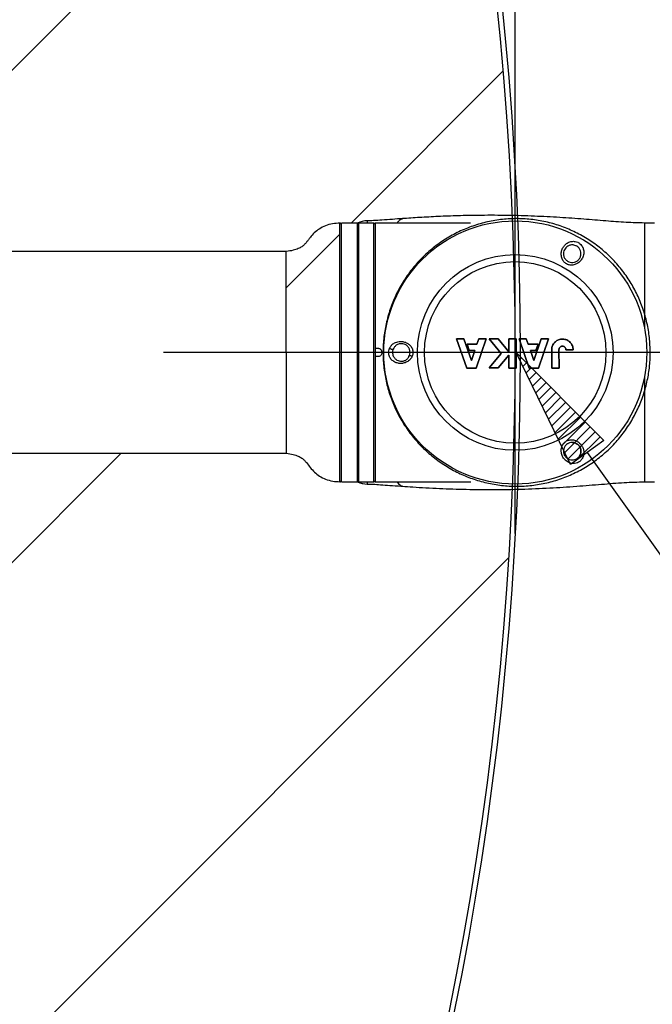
# Model space of a CAD drawing. Header units: millimetres. Extents: x 56 to 196, y 17 to 273.
# Tile 24 of 27: x 162 to 172, y 193 to 208. Entities that reach past the tile are written whole.
import ezdxf

# ---------------------------------------------------------------- set-up
doc = ezdxf.new("R2010")
doc.units = ezdxf.units.MM
doc.linetypes.add('CENTERX2', pattern=[20.32, 12.7, -2.54, 2.54, -2.54])
doc.layers.add('SLD-0', color=179, linetype='Continuous', lineweight=25)
for name, color, linetype in [('细实线_GB', 7, 'Continuous'), ('细点划线', 7, 'CENTERX2'), ('细线层', 5, 'Continuous')]:
    doc.layers.add(name, color=color, linetype=linetype)
doc.styles.add('SLDTEXTSTYLE1', font='GOTHIC.TTF', dxfattribs={"width": 0.913})
doc.dimstyles.new('SLDDIMSTYLE0', dxfattribs={"dimtxt": 2.333333, "dimasz": 3.5, "dimexe": 0, "dimexo": 0.0625, "dimgap": 0.583333, "dimtad": 2, "dimlfac": 30, "dimrnd": 1e-09, "dimzin": 12, "dimdsep": 46, "dimtxsty": 'SLDTEXTSTYLE1', "dimsah": 1, "dimcen": 0.09, "dimadec": 0, "dimazin": 3, "dimtfac": 1, "dimtmove": 0, "dimatfit": 0, "dimfxl": 0, "dimfrac": 2, "dimtolj": 1, "dimtzin": 12, "dimarcsym": 0})

# ---------------------------------------------------------------- blocks, each defined once
blk = doc.blocks.new('_D')
at = {"layer": '细实线_GB'}
for p, q in [((169.825, 205.135), (169.825, 221.153)), ((174.63, 204.91), (174.63, 221.153)), ((169.825, 219.153), (165.338, 219.153)), ((174.63, 219.153), (169.825, 219.153)), ((174.63, 219.153), (184.87, 219.153))]:
    blk.add_line(p, q, dxfattribs=at)
for points in [[(169.825, 219.153), (167.491, 219.512), (167.491, 218.794)], [(174.63, 219.153), (176.963, 218.794), (176.963, 219.512)]]:
    blk.add_solid(points, dxfattribs=at)
at = {"layer": '细实线_GB', "insert": (175.388, 222.134), "char_height": 2.3333, "attachment_point": 1, "style": 'SLDTEXTSTYLE1'}
blk.add_mtext('144.15', dxfattribs=at)

msp = doc.modelspace()

# ---------------------------------------------------------------- hatches: boundary and pattern name
at = {"linetype": 'Continuous'}
h = msp.add_hatch(dxfattribs=at)
h.set_pattern_fill('ANSI31', color=179, scale=0.03333333, style=0)
h.paths.add_polyline_path([(171.1736, 201.44025), (170.66693, 201.07908), (169.83675, 202.77967)], flags=0)
at = {"layer": '细线层'}
h = msp.add_hatch(dxfattribs=at)
h.set_pattern_fill('ANSI31', color=256, scale=1.66667, style=0)
edge = h.paths.add_edge_path(flags=0)
edge.add_spline(control_points=[(147.46878, 205.18559), (147.55375, 205.16638), (147.72606, 205.11773), (147.97784, 205.01574), (148.14283, 204.92697), (148.22359, 204.87666), (148.22589, 204.87522)], knot_values=[0.74946124, 0.74946124, 0.74946124, 0.74946124, 0.7937422, 0.84033781, 0.88737231, 0.88875092, 0.88875092, 0.88875092, 0.88875092], weights=[1, 1, 1, 1, 1, 1, 1], degree=3, periodic=0)
edge.add_arc((146.92469, 202.77967), 2.46667, 0, 360)
edge.add_arc((146.92469, 202.77967), 2.46667, 0, 360)
edge.add_spline(control_points=[(148.22589, 204.87522), (148.71517, 204.47315), (148.63253, 204.57134), (148.46345, 204.71268), (148.30255, 204.82727), (148.22589, 204.87522)], knot_values=[0, 0, 0, 0, 0.01080787, 0.06524016, 0.11124908, 0.11124908, 0.11124908, 0.11124908], weights=[1, 1, 1, 1, 1, 1], degree=3, periodic=0)
edge.add_spline(control_points=[(148.22589, 204.87522), (148.71517, 204.47315), (148.63253, 204.57134), (148.46345, 204.71268), (148.30255, 204.82727), (148.22589, 204.87522)], knot_values=[0, 0, 0, 0, 0.01080787, 0.06524016, 0.11124908, 0.11124908, 0.11124908, 0.11124908], weights=[1, 1, 1, 1, 1, 1], degree=3, periodic=0)
edge.add_arc((146.92469, 202.77967), 2.46667, 58.162386, 77.257097)
edge.add_spline(control_points=[(147.46878, 205.18559), (147.46538, 205.18636), (147.37473, 205.20664), (147.25411, 205.22658), (147.136, 205.23744), (147.10689, 205.2396)], knot_values=[0.25053876, 0.25053876, 0.25053876, 0.25053876, 0.25231182, 0.29775599, 0.31259441, 0.31259441, 0.31259441, 0.31259441], weights=[1, 1, 1, 1, 1, 1], degree=3, periodic=0)
edge.add_arc((146.92469, 202.77967), 2.46667, 85.763896, 90)
edge.add_line((146.92469, 205.24634), (146.92469, 202.77967))
edge.add_line((146.92469, 202.77967), (149.92469, 202.77967))
edge.add_line((149.92469, 202.77967), (149.92469, 204.29634))
edge.add_arc((149.94136, 204.29634), 0.01667, 89.999748, 180.000017, ccw=False)
edge.add_line((149.94136, 204.31301), (150.17469, 204.31301))
edge.add_arc((150.17469, 204.29634), 0.01667, 0, 90.003245, ccw=False)
edge.add_line((150.19136, 204.29634), (150.19136, 204.31301))
edge.add_line((150.19136, 204.31301), (150.43469, 204.31301))
edge.add_line((150.43469, 204.31301), (150.43469, 204.26301))
edge.add_line((150.43469, 204.26301), (150.44136, 204.26301))
edge.add_line((150.44136, 204.26301), (150.44136, 204.29634))
edge.add_arc((150.45802, 204.29634), 0.01667, 89.99871, 180.000017, ccw=False)
edge.add_line((150.45802, 204.31301), (166.34136, 204.31301))
edge.add_line((166.34136, 204.31301), (166.34136, 202.77967))
edge.add_line((166.34136, 202.77967), (167.15767, 202.77967))
edge.add_line((167.15767, 202.77967), (167.15767, 204.74616))
edge.add_arc((167.15802, 204.7295), 0.01667, 0.001655, 91.209218, ccw=False)
edge.add_line((167.17469, 204.7295), (167.17469, 204.69634))
edge.add_line((167.17469, 204.69634), (167.18136, 204.69634))
edge.add_line((167.18136, 204.69634), (167.18136, 204.74634))
edge.add_line((167.18136, 204.74634), (167.42469, 204.74634))
edge.add_line((167.42469, 204.74634), (167.42469, 204.74402))
edge.add_arc((167.57469, 204.44634), 0.33333, 90, 116.743973, ccw=False)
edge.add_spline(control_points=[(167.57469, 204.77967), (167.60591, 204.78054), (167.68016, 204.78258), (167.80717, 204.79175), (167.95368, 204.8023), (168.05729, 204.8096), (168.10797, 204.81317)], knot_values=[0.00000086, 0.00000086, 0.00000086, 0.00000086, 0.17534291, 0.41692434, 0.71475364, 1, 1, 1, 1], weights=[1, 1, 1, 1, 1, 1, 1], degree=3, periodic=0)
edge.add_spline(control_points=[(168.10797, 204.81317), (168.11853, 204.81392), (168.21658, 204.82088), (168.41024, 204.83304), (168.69439, 204.84773), (168.99509, 204.85846), (169.33649, 204.8647), (169.5996, 204.8638), (169.75859, 204.86091), (169.7813, 204.86045)], knot_values=[0, 0, 0, 0, 0.00860608, 0.07995956, 0.15782476, 0.24004078, 0.32469239, 0.4355535, 0.45403255, 0.45403255, 0.45403255, 0.45403255], weights=[1, 1, 1, 1, 1, 1, 1, 1, 1, 1], degree=3, periodic=0)
edge.add_arc((119.61797, 202.77361), 50.20672, 2.382176, 83.390753)
edge.add_arc((119.7069, 202.77304), 50.19712, 83.491653, 84.224793)
edge.add_line((124.75802, 252.71538), (124.75802, 211.13822))
edge.add_arc((119.62469, 202.77967), 9.809, 14.564501, 58.444184, ccw=False)
edge.add_line((129.11848, 205.24634), (143.59136, 205.24634))
edge.add_arc((143.59136, 205.21301), 0.03333, 0, 89.999377, ccw=False)
edge.add_line((143.62469, 205.21301), (143.62469, 205.19634))
edge.add_line((143.62469, 205.19634), (143.63534, 205.19634))
edge.add_line((143.63534, 205.19634), (143.63534, 205.24814))
edge.add_line((143.63534, 205.24814), (143.91701, 205.24814))
edge.add_line((143.91701, 205.24814), (143.91701, 205.19634))
edge.add_line((143.91701, 205.19634), (143.92469, 205.19634))
edge.add_line((143.92469, 205.19634), (143.92469, 205.21301))
edge.add_arc((143.95802, 205.21301), 0.03333, 90.000661, 180, ccw=False)
edge.add_line((143.95802, 205.24634), (144.25802, 205.24634))
edge.add_arc((144.25802, 205.21301), 0.03333, 0, 90.00047, ccw=False)
edge.add_line((144.29136, 205.21301), (144.29136, 205.21301))
edge.add_line((144.29136, 205.21301), (144.29136, 202.77967))
edge.add_line((144.29136, 202.77967), (144.45802, 202.77967))
edge.add_line((144.45802, 202.77967), (144.45805, 202.79119))
edge.add_arc((146.92469, 202.77967), 2.46667, 173.812574, 179.732553, ccw=False)
edge.add_spline(control_points=[(144.47239, 203.04553), (144.4724, 203.04557), (144.48106, 203.13215), (144.49561, 203.21844), (144.51433, 203.30372), (144.51438, 203.30393)], knot_values=[0.04513623, 0.04513623, 0.04513623, 0.04513623, 0.04515586, 0.08940357, 0.08951646, 0.08951646, 0.08951646, 0.08951646], weights=[1, 1, 1, 1, 1, 1], degree=3, periodic=0)
edge.add_arc((146.92469, 202.77967), 2.46667, 161.790935, 167.728892, ccw=False)
edge.add_spline(control_points=[(144.58155, 203.55047), (144.58172, 203.551), (144.60863, 203.63285), (144.67165, 203.79486), (144.79149, 204.02754), (144.93797, 204.2498), (145.11065, 204.45856), (145.24178, 204.58544), (145.31149, 204.64569)], knot_values=[0.13283416, 0.13283416, 0.13283416, 0.13283416, 0.13311969, 0.17663807, 0.22107415, 0.26598328, 0.31175086, 0.35858768, 0.35858768, 0.35858768, 0.35858768], weights=[1, 1, 1, 1, 1, 1, 1, 1, 1], degree=3, periodic=0)
edge.add_arc((146.92469, 202.77967), 2.46667, 121.658831, 130.843839, ccw=False)
edge.add_spline(control_points=[(145.63003, 204.87927), (145.67744, 204.90852), (145.78899, 204.97222), (145.90525, 205.02701), (145.97231, 205.05507)], knot_values=[0.42558554, 0.42558554, 0.42558554, 0.42558554, 0.45389812, 0.49084843, 0.49084843, 0.49084843, 0.49084843], weights=[1, 1, 1, 1, 1], degree=3, periodic=0)
edge.add_spline(control_points=[(145.97231, 205.05507), (145.99393, 205.06411), (146.1077, 205.10982), (146.32166, 205.17784), (146.61954, 205.23371), (146.82288, 205.24635), (146.92469, 205.24635)], knot_values=[0.49084843, 0.49084843, 0.49084843, 0.49084843, 0.50275931, 0.55316249, 0.60475491, 0.65650414, 0.65650414, 0.65650414, 0.65650414], weights=[1, 1, 1, 1, 1, 1, 1], degree=3, periodic=0)
edge.add_line((146.92469, 205.24635), (146.92469, 205.90946))
edge.add_spline(control_points=[(146.92469, 205.90946), (146.92661, 205.24635), (146.98741, 205.24628), (147.04819, 205.24396), (147.10689, 205.2396)], knot_values=[0.65650414, 0.65650414, 0.65650414, 0.65650414, 0.6574814, 0.68740559, 0.68740559, 0.68740559, 0.68740559], weights=[1, 1, 1, 1, 1], degree=3, periodic=0)
edge.add_arc((146.92469, 202.77967), 2.46667, 77.257097, 85.763896, ccw=False)
h.paths.add_polyline_path([(152.63516, 228.09002), (154.16728, 229.2008), (154.44471, 228.64386)], flags=0)
h = msp.add_hatch(dxfattribs=at)
h.set_pattern_fill('ANSI31', color=256, scale=1.66667, style=0)
edge = h.paths.add_edge_path(flags=0)
edge.add_spline(control_points=[(168.10797, 200.74619), (168.10689, 200.74626), (168.10581, 200.74633), (168.10473, 200.7464)], knot_values=[0, 0, 0, 0, 0.00608606, 0.00608606, 0.00608606, 0.00608606], weights=[1, 1, 1, 1], degree=3, periodic=0)
edge.add_spline(control_points=[(168.10473, 200.7464), (168.10267, 200.74624), (168.10062, 200.74639), (168.09856, 200.74682)], knot_values=[0.04311812, 0.04311812, 0.04311812, 0.04311812, 0.12384547, 0.12384547, 0.12384547, 0.12384547], weights=[1, 1, 1, 1], degree=3, periodic=0)
edge.add_spline(control_points=[(168.09856, 200.74682), (168.09326, 200.74717), (168.03311, 200.75121), (167.92561, 200.75922), (167.78478, 200.76917), (167.67034, 200.77721), (167.60317, 200.77894), (167.57469, 200.77967)], knot_values=[0.01764326, 0.01764326, 0.01764326, 0.01764326, 0.04749573, 0.35607876, 0.62280887, 0.84009787, 0.99999913, 0.99999913, 0.99999913, 0.99999913], weights=[1, 1, 1, 1, 1, 1, 1, 1], degree=3, periodic=0)
edge.add_arc((167.57469, 201.11301), 0.33333, 244.158067, 270, ccw=False)
edge.add_arc((167.57469, 201.11301), 0.33333, 243.256029, 244.158067, ccw=False)
edge.add_line((167.42469, 200.81533), (167.42469, 200.81301))
edge.add_line((167.42469, 200.81301), (167.18136, 200.81301))
edge.add_line((167.18136, 200.81301), (167.18136, 200.86301))
edge.add_line((167.18136, 200.86301), (167.17469, 200.86301))
edge.add_line((167.17469, 200.86301), (167.17469, 200.82985))
edge.add_arc((167.15802, 200.82985), 0.01667, 268.790797, 359.999376, ccw=False)
edge.add_line((167.15767, 200.81319), (167.15767, 202.77967))
edge.add_line((167.15767, 202.77967), (166.34136, 202.77967))
edge.add_line((166.34136, 202.77967), (166.34136, 201.24634))
edge.add_line((166.34136, 201.24634), (150.45802, 201.24634))
edge.add_arc((150.45802, 201.26301), 0.01667, 179.998952, 270.00129, ccw=False)
edge.add_line((150.44136, 201.26301), (150.44136, 201.29634))
edge.add_line((150.44136, 201.29634), (150.43469, 201.29634))
edge.add_line((150.43469, 201.29634), (150.43469, 201.24634))
edge.add_line((150.43469, 201.24634), (150.19136, 201.24634))
edge.add_line((150.19136, 201.24634), (150.19136, 201.26301))
edge.add_arc((150.17469, 201.26301), 0.01667, 269.996755, 360, ccw=False)
edge.add_line((150.17469, 201.24634), (149.94136, 201.24634))
edge.add_arc((149.94136, 201.26301), 0.01667, 179.998952, 270.000252, ccw=False)
edge.add_line((149.92469, 201.26301), (149.92469, 202.77967))
edge.add_line((149.92469, 202.77967), (146.92469, 202.77967))
edge.add_line((146.92469, 202.77967), (146.92469, 200.31301))
edge.add_arc((146.92469, 202.77967), 2.46667, 270, 272.562666)
edge.add_spline(control_points=[(147.03498, 200.31547), (147.10589, 200.31866), (147.20975, 200.32782), (147.31277, 200.34351), (147.34547, 200.34916)], knot_values=[0.67523399, 0.67523399, 0.67523399, 0.67523399, 0.7113104, 0.72817944, 0.72817944, 0.72817944, 0.72817944], weights=[1, 1, 1, 1, 1], degree=3, periodic=0)
edge.add_arc((146.92469, 202.77967), 2.46667, 279.821987, 286.245712)
edge.add_spline(control_points=[(147.61476, 200.4115), (147.70279, 200.43719), (147.79637, 200.47029), (147.88777, 200.50878), (147.89457, 200.51169)], knot_values=[0.77503391, 0.77503391, 0.77503391, 0.77503391, 0.82165227, 0.82541176, 0.82541176, 0.82541176, 0.82541176], weights=[1, 1, 1, 1, 1], degree=3, periodic=0)
edge.add_arc((146.92469, 202.77967), 2.46667, 293.153504, 300.528724)
edge.add_spline(control_points=[(148.17768, 200.65495), (148.27153, 200.71073), (148.36178, 200.77357), (148.44927, 200.84059), (148.4498, 200.84099)], knot_values=[0.87920434, 0.87920434, 0.87920434, 0.87920434, 0.934751, 0.9350852, 0.9350852, 0.9350852, 0.9350852], weights=[1, 1, 1, 1, 1], degree=3, periodic=0)
edge.add_arc((146.92469, 202.77967), 2.46667, 308.191105, 315.622582)
edge.add_spline(control_points=[(148.68774, 201.05453), (148.70174, 201.07025), (148.71531, 201.08636), (148.72888, 201.10248)], knot_values=[0.98928868, 0.98928868, 0.98928868, 0.98928868, 1, 1, 1, 1], weights=[1, 1, 1, 1], degree=3, periodic=0)
edge.add_spline(control_points=[(148.72888, 201.10248), (148.70174, 201.07025), (148.71531, 201.08636), (148.72888, 201.10248)], knot_values=[0.98928868, 0.98928868, 0.98928868, 0.98928868, 1, 1, 1, 1], weights=[1, 1, 1, 1], degree=3, periodic=0)
edge.add_arc((146.92469, 202.77967), 2.46667, 317.089138, 317.142404)
edge.add_arc((146.92469, 202.77967), 2.46667, 0, 360)
edge.add_spline(control_points=[(148.73287, 201.1019), (148.6876, 201.05438), (148.61671, 200.97489), (148.53449, 200.9059), (148.4498, 200.84099)], knot_values=[0.01071132, 0.01071132, 0.01071132, 0.01071132, 0.01081362, 0.0649148, 0.0649148, 0.0649148, 0.0649148], weights=[1, 1, 1, 1, 1], degree=3, periodic=0)
edge.add_arc((146.92469, 202.77967), 2.46667, 300.528724, 308.191105, ccw=False)
edge.add_spline(control_points=[(148.17768, 200.65495), (148.17554, 200.65368), (148.08457, 200.5998), (147.98968, 200.55224), (147.89457, 200.51169)], knot_values=[0.12079566, 0.12079566, 0.12079566, 0.12079566, 0.12206449, 0.17458824, 0.17458824, 0.17458824, 0.17458824], weights=[1, 1, 1, 1, 1], degree=3, periodic=0)
edge.add_arc((146.92469, 202.77967), 2.46667, 286.245712, 293.153504, ccw=False)
edge.add_spline(control_points=[(147.61476, 200.4115), (147.59781, 200.40655), (147.50905, 200.38169), (147.41892, 200.36186), (147.34547, 200.34916)], knot_values=[0.22496609, 0.22496609, 0.22496609, 0.22496609, 0.23394025, 0.27182056, 0.27182056, 0.27182056, 0.27182056], weights=[1, 1, 1, 1, 1], degree=3, periodic=0)
edge.add_arc((146.92469, 202.77967), 2.46667, 272.562666, 279.821987, ccw=False)
edge.add_spline(control_points=[(147.03498, 200.31547), (147.00016, 200.31391), (146.96339, 200.31304), (146.92661, 200.313), (146.92469, 200.313)], knot_values=[0.32476601, 0.32476601, 0.32476601, 0.32476601, 0.34248098, 0.34345822, 0.34345822, 0.34345822, 0.34345822], weights=[1, 1, 1, 1, 1], degree=3, periodic=0)
edge.add_spline(control_points=[(146.92469, 200.313), (146.82287, 200.31299), (146.62204, 200.32548), (146.42425, 200.36227), (146.32818, 200.38621)], knot_values=[0.34345822, 0.34345822, 0.34345822, 0.34345822, 0.39521047, 0.44553382, 0.44553382, 0.44553382, 0.44553382], weights=[1, 1, 1, 1, 1], degree=3, periodic=0)
edge.add_spline(control_points=[(146.32818, 200.38621), (146.24848, 200.40608), (146.16996, 200.42987), (146.09263, 200.45758)], knot_values=[0, 0, 0, 0, 1, 1, 1, 1], weights=[1, 1, 1, 1], degree=3, periodic=0)
edge.add_spline(control_points=[(146.09263, 200.45758), (146.07419, 200.4642), (145.96571, 200.50453), (145.80885, 200.57572), (145.67649, 200.65137), (145.62864, 200.68094)], knot_values=[0.48725264, 0.48725264, 0.48725264, 0.48725264, 0.49721188, 0.54607577, 0.57466748, 0.57466748, 0.57466748, 0.57466748], weights=[1, 1, 1, 1, 1, 1], degree=3, periodic=0)
edge.add_spline(control_points=[(145.62864, 200.68094), (145.32375, 200.86922), (145.06387, 201.12146), (144.86673, 201.41981)], knot_values=[0, 0, 0, 0, 1, 1, 1, 1], weights=[1, 1, 1, 1], degree=3, periodic=0)
edge.add_spline(control_points=[(144.86673, 201.41981), (144.84526, 201.4523), (144.77807, 201.55941), (144.6787, 201.74878), (144.61387, 201.91221), (144.58591, 201.99573), (144.58562, 201.9966)], knot_values=[0.75592789, 0.75592789, 0.75592789, 0.75592789, 0.77572856, 0.82018896, 0.86449922, 0.86496946, 0.86496946, 0.86496946, 0.86496946], weights=[1, 1, 1, 1, 1, 1, 1], degree=3, periodic=0)
edge.add_spline(control_points=[(144.58562, 201.9966), (144.50056, 202.2507), (144.45802, 202.51172), (144.45802, 202.77967)], knot_values=[0, 0, 0, 0, 1, 1, 1, 1], weights=[1, 1, 1, 1], degree=3, periodic=0)
edge.add_line((144.45802, 202.77967), (144.29136, 202.77967))
edge.add_line((144.29136, 202.77967), (144.29136, 200.34634))
edge.add_line((144.29136, 200.34634), (144.29136, 200.31301))
edge.add_arc((144.25802, 200.34634), 0.03333, 270, 315.000241, ccw=False)
edge.add_line((144.25802, 200.31301), (143.95802, 200.31301))
edge.add_arc((143.95802, 200.34634), 0.03333, 180, 269.999339, ccw=False)
edge.add_line((143.92469, 200.34634), (143.92469, 200.36301))
edge.add_line((143.92469, 200.36301), (143.91701, 200.36301))
edge.add_line((143.91701, 200.36301), (143.91701, 200.3148))
edge.add_line((143.91701, 200.3148), (143.63534, 200.3148))
edge.add_line((143.63534, 200.3148), (143.63534, 200.36301))
edge.add_line((143.63534, 200.36301), (143.62469, 200.36301))
edge.add_line((143.62469, 200.36301), (143.62469, 200.34634))
edge.add_arc((143.59136, 200.34634), 0.03333, 270.000623, 360, ccw=False)
edge.add_line((143.59136, 200.31301), (129.11848, 200.31301))
edge.add_arc((119.62469, 202.77967), 9.809, 301.555816, 345.435503, ccw=False)
edge.add_line((124.75802, 194.42112), (124.75802, 152.8307))
edge.add_arc((119.61797, 202.77361), 50.20672, 275.876107, 357.631683)
edge.add_spline(control_points=[(169.78181, 200.69891), (169.6872, 200.69699), (169.45303, 200.69428), (169.08356, 200.69798), (168.73884, 200.70966), (168.46769, 200.72327), (168.27911, 200.73447), (168.16054, 200.74259), (168.10797, 200.74619)], knot_values=[0.54583015, 0.54583015, 0.54583015, 0.54583015, 0.62279364, 0.73630929, 0.84634322, 0.90332868, 0.95713971, 1, 1, 1, 1], weights=[1, 1, 1, 1, 1, 1, 1, 1, 1], degree=3, periodic=0)

# ---------------------------------------------------------------- linework, layer by layer
at = {"layer": 'SLD-0'}
for p, q in [((167.15767, 202.77967), (167.15767, 204.74616)), ((167.17469, 204.7295), (167.17469, 202.77967)), ((167.42469, 204.74634), (167.18136, 204.74634)), ((167.18136, 200.81301), (167.18136, 204.74634)), ((167.42469, 200.81301), (167.42469, 204.74634)), ((167.67469, 204.74634), (167.44136, 204.74634)), ((167.44136, 204.74634), (167.44136, 200.81301)), ((167.57469, 204.77967), (167.57469, 204.74634)), ((167.67469, 200.81301), (167.67469, 204.74634)), ((169.14523, 204.74634), (167.69136, 204.74634)), ((167.69136, 204.74634), (167.69136, 202.83801)), ((171.94136, 204.74634), (171.79136, 204.74634)), ((171.79136, 204.74634), (171.79136, 203.1433)), ((167.18136, 204.69634), (167.17469, 204.69634)), ((166.34136, 204.31301), (150.45802, 204.31301)), ((166.34136, 202.77967), (166.34136, 204.31301)), ((168.93046, 202.98448), (169.04481, 202.98448)), ((169.08707, 202.54254), (168.93046, 202.98448)), ((169.04481, 202.98448), (168.93046, 202.98448)), ((168.93046, 202.98448), (169.08707, 202.54254)), ((169.04481, 202.98448), (169.15737, 202.6571)), ((169.15737, 202.6571), (169.04481, 202.98448)), ((169.38189, 202.98448), (169.2286, 202.54254)), ((169.2286, 202.54254), (169.38189, 202.98448)), ((169.24273, 202.90363), (169.27082, 202.98448)), ((169.27082, 202.98448), (169.24273, 202.90363)), ((169.27082, 202.98448), (169.38189, 202.98448)), ((169.38189, 202.98448), (169.27082, 202.98448)), ((169.42901, 202.98504), (169.56521, 202.98504)), ((169.61116, 202.76458), (169.42901, 202.98504)), ((169.56521, 202.98504), (169.42901, 202.98504)), ((169.42901, 202.98504), (169.61116, 202.76458)), ((169.56521, 202.98504), (169.72536, 202.79126)), ((169.72536, 202.79126), (169.56521, 202.98504)), ((169.72536, 202.98514), (169.83675, 202.98514)), ((169.72536, 202.79126), (169.72536, 202.98514)), ((169.83675, 202.98514), (169.72536, 202.98514)), ((169.72536, 202.98514), (169.72536, 202.79126)), ((169.83675, 202.98514), (169.83675, 202.54297)), ((169.83675, 202.54297), (169.83675, 202.98514)), ((170.03524, 202.54254), (169.88197, 202.98448)), ((169.88197, 202.98448), (169.99304, 202.98448)), ((169.99304, 202.98448), (169.88197, 202.98448)), ((169.88197, 202.98448), (170.03524, 202.54254)), ((169.99304, 202.98448), (170.02112, 202.90363)), ((170.02112, 202.90363), (169.99304, 202.98448)), ((170.10648, 202.6571), (170.21904, 202.98448)), ((170.21904, 202.98448), (170.10648, 202.6571)), ((170.33123, 202.98448), (170.17679, 202.54254)), ((170.17679, 202.54254), (170.33123, 202.98448)), ((170.21904, 202.98448), (170.33123, 202.98448)), ((170.33123, 202.98448), (170.21904, 202.98448)), ((166.34136, 202.77967), (166.34136, 201.24634)), ((167.15767, 200.81319), (167.15767, 202.77967)), ((167.17469, 202.77967), (167.17469, 200.82985)), ((167.74136, 202.83801), (167.69136, 202.83801)), ((167.69136, 202.83801), (167.69136, 202.72134)), ((167.91828, 202.83711), (167.91169, 202.84188)), ((167.92642, 202.83269), (167.91828, 202.83711)), ((167.9354, 202.82898), (167.92642, 202.83269)), ((167.94448, 202.8263), (167.9354, 202.82898)), ((167.95287, 202.82488), (167.94448, 202.8263)), ((167.95985, 202.82484), (167.95287, 202.82488)), ((167.96484, 202.82618), (167.95985, 202.82484)), ((167.9674, 202.82879), (167.96484, 202.82618)), ((169.09156, 202.90363), (169.24273, 202.90363)), ((169.12507, 202.80806), (169.09156, 202.90363)), ((169.09156, 202.90363), (169.12507, 202.80806)), ((169.24273, 202.90363), (169.09156, 202.90363)), ((169.20937, 202.80806), (169.12507, 202.80806)), ((169.12507, 202.80806), (169.20937, 202.80806)), ((169.15737, 202.6571), (169.20937, 202.80806)), ((169.20937, 202.80806), (169.15737, 202.6571)), ((170.66693, 201.07908), (169.83675, 202.77967)), ((169.83675, 202.77967), (171.1736, 201.44025)), ((170.02112, 202.90363), (170.17229, 202.90363)), ((170.17229, 202.90363), (170.02112, 202.90363)), ((170.05449, 202.80806), (170.10648, 202.6571)), ((170.13878, 202.80806), (170.05449, 202.80806)), ((170.10648, 202.6571), (170.05449, 202.80806)), ((170.05449, 202.80806), (170.13878, 202.80806)), ((170.17229, 202.90363), (170.13878, 202.80806)), ((170.13878, 202.80806), (170.17229, 202.90363)), ((170.37972, 202.54202), (170.37976, 202.80992)), ((170.37976, 202.80992), (170.37972, 202.54202)), ((170.37976, 202.80992), (170.38001, 202.84014)), ((170.38001, 202.84014), (170.37976, 202.80992)), ((170.49018, 202.82254), (170.49027, 202.54202)), ((170.49027, 202.54202), (170.49018, 202.82254)), ((170.70537, 202.81684), (170.59566, 202.81684)), ((170.59566, 202.81684), (170.70537, 202.81684)), ((167.69136, 202.72134), (167.69136, 200.81301)), ((167.69136, 202.72134), (167.74136, 202.72134)), ((169.42901, 202.54419), (169.61116, 202.76458)), ((169.61116, 202.76458), (169.42901, 202.54419)), ((169.72536, 202.73796), (169.56527, 202.54419)), ((169.56527, 202.54419), (169.72536, 202.73796)), ((169.72536, 202.54297), (169.72536, 202.73796)), ((169.72536, 202.73796), (169.72536, 202.54297)), ((169.2286, 202.54254), (169.08707, 202.54254)), ((169.08707, 202.54254), (169.2286, 202.54254)), ((169.56527, 202.54419), (169.42901, 202.54419)), ((169.42901, 202.54419), (169.56527, 202.54419)), ((169.83675, 202.54297), (169.72536, 202.54297)), ((169.72536, 202.54297), (169.83675, 202.54297)), ((170.17679, 202.54254), (170.03524, 202.54254)), ((170.03524, 202.54254), (170.17679, 202.54254)), ((170.49027, 202.54202), (170.37972, 202.54202)), ((170.37972, 202.54202), (170.49027, 202.54202)), ((171.79136, 202.41605), (171.79136, 200.81301)), ((171.1736, 201.44025), (170.66693, 201.07908)), ((150.45802, 201.24634), (166.34136, 201.24634)), ((170.92027, 201.25967), (176.78386, 193.03397)), ((167.17469, 200.86301), (167.18136, 200.86301)), ((167.18136, 200.81301), (167.42469, 200.81301)), ((167.44136, 200.81301), (167.67469, 200.81301)), ((167.57469, 200.81301), (167.57469, 200.77967)), ((167.57469, 200.81301), (167.57469, 200.77967)), ((167.69136, 200.81301), (169.14798, 200.81301)), ((171.79136, 200.81301), (171.94136, 200.81301))]:
    msp.add_line(p, q, dxfattribs=at)
for radius in [2, 1.48775, 1.38041]:
    msp.add_circle((169.82469, 202.77967), radius, dxfattribs=at)
for centre, radius, start, end in [((167.15802, 204.7295), 0.01667, 0, 91.212824), ((167.57469, 204.44634), 0.33333, 90, 116.743684), ((167.44136, 204.72967), 0.01667, 90, 180), ((167.67469, 204.72967), 0.01667, 0, 89.999147), ((168.20884, 202.63466), 0.09552, 60.662121, 86.258371), ((167.15802, 200.82985), 0.01667, 268.787176, 0), ((167.44136, 200.82967), 0.01667, 180, 270), ((167.67469, 200.82967), 0.01667, 270.000853, 0), ((167.57469, 201.11301), 0.33333, 243.256323, 270), ((167.57469, 201.11301), 0.33333, 244.158067, 270)]:
    msp.add_arc(centre, radius, start, end, dxfattribs=at)
for points, knots in [([(171.79136, 204.74634), (171.69796, 204.74859), (171.50154, 204.75333), (171.19329, 204.77831), (170.85703, 204.80559), (170.49461, 204.83187), (170.11034, 204.852), (169.71103, 204.86343), (169.33649, 204.8647), (168.99509, 204.85846), (168.69439, 204.84773), (168.41024, 204.83304), (168.21658, 204.82088), (168.11853, 204.81392), (168.10797, 204.81317)], [0, 0, 0, 0, 0.07597297, 0.15978519, 0.25147912, 0.35040835, 0.45533789, 0.5644465, 0.67530761, 0.75995922, 0.84217524, 0.92004044, 0.99139392, 1, 1, 1, 1]), ([(167.15746, 204.74482), (167.12, 204.74301), (167.04436, 204.73936), (166.93767, 204.70755), (166.8439, 204.65948), (166.7678, 204.59921), (166.71598, 204.54101), (166.6787, 204.49223), (166.64978, 204.45437), (166.61734, 204.41761), (166.57587, 204.3831), (166.51883, 204.35279), (166.43917, 204.32774), (166.37716, 204.3184), (166.34136, 204.31301)], [0, 0, 0, 0, 0.1169003, 0.23602239, 0.34459529, 0.44460213, 0.53750447, 0.58738314, 0.63651167, 0.68641992, 0.74032192, 0.80418672, 0.8869721, 1, 1, 1, 1]), ([(168.10797, 204.81317), (168.05729, 204.8096), (167.95368, 204.8023), (167.80717, 204.79175), (167.68016, 204.78258), (167.60591, 204.78054), (167.57469, 204.77967)], [0, 0, 0, 0, 0.28524636, 0.58307566, 0.82465709, 1, 1, 1, 1]), ([(171.87834, 202.77967), (171.87585, 202.85506), (171.87088, 203.00608), (171.83177, 203.22961), (171.77026, 203.44759), (171.68397, 203.65696), (171.5755, 203.85542), (171.4458, 204.04102), (171.29574, 204.2108), (171.12781, 204.36316), (170.94376, 204.49646), (170.74525, 204.60811), (170.53514, 204.69729), (170.3159, 204.76284), (170.08996, 204.80285), (169.86033, 204.81743), (169.63007, 204.80628), (169.40218, 204.76846), (169.17948, 204.70519), (168.96519, 204.61729), (168.76245, 204.50502), (168.57349, 204.37065), (168.40102, 204.2161), (168.24786, 204.0428), (168.11521, 203.85378), (168.00478, 203.6516), (167.91868, 203.43861), (167.85689, 203.21808), (167.82004, 202.99261), (167.81287, 202.84084), (167.81345, 202.76536)], [0, 0, 0, 0, 0.017602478, 0.035261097, 0.052863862, 0.070470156, 0.088132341, 0.105739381, 0.123456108, 0.141228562, 0.158946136, 0.176842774, 0.194795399, 0.212692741, 0.230764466, 0.248893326, 0.266965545, 0.28513355, 0.303359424, 0.321527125, 0.339667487, 0.357866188, 0.376005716, 0.39400149, 0.412055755, 0.43005059, 0.447844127, 0.465695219, 0.483488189, 0.501112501, 0.501112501, 0.501112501, 0.501112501]), ([(168.03186, 204.74634), (168.03205, 204.74673), (168.04053, 204.76372), (168.05819, 204.78485), (168.0834, 204.80848), (168.10019, 204.81116), (168.10803, 204.81241)], [0, 0, 0, 0, 0.007898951, 0.346582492, 0.694976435, 1, 1, 1, 1]), ([(170.57411, 204.40509), (170.57428, 204.40528), (170.58653, 204.41927), (170.61624, 204.44457), (170.66627, 204.46613), (170.70859, 204.46992), (170.74423, 204.4654), (170.7752, 204.45611), (170.81027, 204.4339), (170.84159, 204.40016), (170.86371, 204.35466), (170.87152, 204.2941), (170.85783, 204.23102), (170.83362, 204.19149), (170.82029, 204.17577)], [0, 0, 0, 0, 0.000725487, 0.051638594, 0.109870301, 0.161103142, 0.174491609, 0.210217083, 0.245848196, 0.279302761, 0.333995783, 0.391703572, 0.459299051, 0.513107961, 0.513107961, 0.513107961, 0.513107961]), ([(170.79227, 204.19364), (170.80208, 204.20499), (170.81962, 204.23446), (170.82748, 204.28089), (170.8194, 204.32547), (170.80112, 204.35951), (170.77688, 204.38449), (170.75876, 204.39628), (170.73926, 204.40575), (170.7092, 204.41538), (170.66712, 204.41442), (170.62524, 204.39989), (170.60349, 204.38032), (170.59343, 204.37128)], [0.480090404, 0.480090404, 0.480090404, 0.480090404, 0.53124476, 0.598072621, 0.657252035, 0.714099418, 0.748677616, 0.780733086, 0.785324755, 0.822162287, 0.889066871, 0.948736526, 1, 1, 1, 1]), ([(170.82029, 204.17577), (170.80825, 204.16157), (170.78026, 204.13641), (170.7297, 204.11199), (170.67432, 204.10363), (170.61873, 204.11477), (170.57167, 204.14592), (170.53911, 204.19125), (170.52241, 204.24698), (170.5243, 204.30712), (170.54245, 204.36299), (170.56377, 204.39133), (170.57411, 204.40509)], [0.513107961, 0.513107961, 0.513107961, 0.513107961, 0.561737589, 0.60918744, 0.65713949, 0.706663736, 0.753604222, 0.799632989, 0.85025731, 0.9035455, 0.953189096, 1, 1, 1, 1]), ([(170.59343, 204.37128), (170.58575, 204.36156), (170.57009, 204.34174), (170.55713, 204.3006), (170.55777, 204.25587), (170.57302, 204.21453), (170.60013, 204.18037), (170.63771, 204.15593), (170.68104, 204.14544), (170.72378, 204.14924), (170.76241, 204.16545), (170.78349, 204.18348), (170.79227, 204.19364)], [0, 0, 0, 0, 0.044942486, 0.091682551, 0.142503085, 0.192703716, 0.240035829, 0.289159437, 0.34046722, 0.38851435, 0.434274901, 0.480090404, 0.480090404, 0.480090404, 0.480090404]), ([(167.94018, 202.8863), (167.94105, 202.88726), (167.95504, 202.90265), (167.9901, 202.92922), (168.05014, 202.94831), (168.11336, 202.94727), (168.16778, 202.9308), (168.21476, 202.90041), (168.25065, 202.85804), (168.27063, 202.80505), (168.26922, 202.74856), (168.25435, 202.71265), (168.23316, 202.67989), (168.21789, 202.66404), (168.20246, 202.65234)], [0, 0, 0, 0, 0.003861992, 0.061648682, 0.129231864, 0.178684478, 0.228031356, 0.274411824, 0.322162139, 0.371708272, 0.418959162, 0.464799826, 0.471189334, 0.521393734, 0.521393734, 0.521393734, 0.521393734]), ([(170.38001, 202.84014), (170.38467, 202.85978), (170.39387, 202.89857), (170.43272, 202.94502), (170.48435, 202.97729), (170.52445, 202.98089), (170.54485, 202.98272)], [0, 0, 0, 0, 0.25190431, 0.49769569, 0.74439257, 1, 1, 1, 1]), ([(170.54485, 202.98272), (170.52445, 202.98089), (170.48435, 202.97729), (170.43272, 202.94502), (170.39387, 202.89857), (170.38467, 202.85978), (170.38001, 202.84014)], [0, 0, 0, 0, 0.25560743, 0.50230431, 0.74809569, 1, 1, 1, 1]), ([(170.54485, 202.98272), (170.56659, 202.97984), (170.60931, 202.97419), (170.66208, 202.93555), (170.69897, 202.88154), (170.70321, 202.83866), (170.70537, 202.81684)], [0, 0, 0, 0, 0.25439093, 0.50000222, 0.745606, 1, 1, 1, 1]), ([(170.70537, 202.81684), (170.70321, 202.83863), (170.69896, 202.88145), (170.66211, 202.9359), (170.61832, 202.9665), (170.5776, 202.98028), (170.55588, 202.9819), (170.54485, 202.98272)], [0, 0, 0, 0, 0.25406794, 0.49935693, 0.74465341, 0.87040686, 1, 1, 1, 1]), ([(167.74136, 202.72134), (167.74791, 202.72199), (167.76103, 202.72328), (167.77849, 202.73333), (167.79176, 202.74813), (167.79936, 202.76662), (167.80041, 202.78654), (167.79481, 202.8057), (167.78318, 202.82193), (167.76686, 202.83335), (167.75199, 202.83766), (167.74341, 202.83794), (167.74136, 202.83801)], [0, 0, 0, 0, 0.10734109, 0.21467358, 0.32204395, 0.42943727, 0.53679207, 0.64411672, 0.75145892, 0.85883697, 0.96621251, 1, 1, 1, 1]), ([(167.81324, 202.77967), (167.81247, 202.77967), (167.81108, 202.77967), (167.80966, 202.77967), (167.80902, 202.77967)], [0, 0, 0, 0, 0.550693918, 1, 1, 1, 1]), ([(167.82469, 202.77967), (167.82443, 202.77967), (167.82384, 202.77967), (167.81982, 202.77967), (167.81585, 202.77967), (167.81324, 202.77967)], [0, 0, 0, 0, 0.21433599, 0.4820047, 1, 1, 1, 1]), ([(167.81345, 202.76536), (167.81404, 202.68963), (167.82356, 202.5385), (167.86261, 202.31512), (167.92671, 202.09799), (168.01402, 201.88957), (168.12368, 201.69177), (168.25515, 201.5076), (168.40606, 201.33889), (168.57494, 201.18738), (168.76037, 201.05578), (168.95964, 200.94523), (169.17044, 200.8571), (169.39058, 200.79357), (169.61706, 200.75484), (169.8469, 200.74156), (170.07725, 200.75498), (170.30517, 200.79423), (170.52739, 200.85884), (170.74077, 200.94892), (170.94284, 201.06248), (171.1307, 201.1979), (171.30138, 201.3541), (171.45335, 201.52821), (171.58462, 201.71785), (171.6928, 201.92093), (171.77768, 202.13419), (171.83647, 202.35057), (171.87183, 202.56661), (171.87617, 202.70865), (171.87834, 202.77967)], [0.501112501, 0.501112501, 0.501112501, 0.501112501, 0.518793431, 0.536417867, 0.55399074, 0.571619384, 0.58919298, 0.606858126, 0.624578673, 0.642244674, 0.660094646, 0.678000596, 0.695851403, 0.713892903, 0.731990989, 0.750032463, 0.768191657, 0.786408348, 0.804567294, 0.822722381, 0.840935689, 0.859089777, 0.877121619, 0.895211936, 0.913242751, 0.931086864, 0.948988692, 0.966832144, 0.98341611, 1, 1, 1, 1]), ([(168.20246, 202.65234), (168.18645, 202.64021), (168.15125, 202.62148), (168.09432, 202.61013), (168.03919, 202.61417), (167.98688, 202.63283), (167.94255, 202.66594), (167.91833, 202.701), (167.90474, 202.73432), (167.89755, 202.76492), (167.89941, 202.80626), (167.91224, 202.84927), (167.92966, 202.87236), (167.94018, 202.8863)], [0.521393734, 0.521393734, 0.521393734, 0.521393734, 0.573453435, 0.623002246, 0.670532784, 0.721465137, 0.779726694, 0.833355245, 0.844315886, 0.879994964, 0.915581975, 0.949043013, 1, 1, 1, 1]), ([(167.98806, 202.86397), (167.98043, 202.85296), (167.96798, 202.83498), (167.96137, 202.81099), (167.95836, 202.79254), (167.95765, 202.78113), (167.95902, 202.75948), (167.9658, 202.72807), (167.98751, 202.69181), (168.02131, 202.66369), (168.05903, 202.64837), (168.09903, 202.64455), (168.14069, 202.65326), (168.16582, 202.66811), (168.17709, 202.67756)], [0, 0, 0, 0, 0.052967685, 0.08648716, 0.087568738, 0.117556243, 0.124199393, 0.160980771, 0.227882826, 0.287585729, 0.338178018, 0.38381937, 0.430472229, 0.480089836, 0.480089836, 0.480089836, 0.480089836]), ([(168.17709, 202.67756), (168.18838, 202.68703), (168.19923, 202.69976), (168.21427, 202.72594), (168.22478, 202.75494), (168.22575, 202.79981), (168.21189, 202.84205), (168.18648, 202.87605), (168.1527, 202.90043), (168.11291, 202.91346), (168.06675, 202.91347), (168.0219, 202.89786), (167.99913, 202.87506), (167.98806, 202.86397)], [0.480089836, 0.480089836, 0.480089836, 0.480089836, 0.52980306, 0.536273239, 0.583533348, 0.63299754, 0.684198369, 0.731874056, 0.776478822, 0.822940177, 0.869992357, 0.936788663, 1, 1, 1, 1]), ([(170.49804, 202.8503), (170.49576, 202.846), (170.49116, 202.83731), (170.49051, 202.8275), (170.49018, 202.82254)], [0, 0, 0, 0, 0.49479799, 1, 1, 1, 1]), ([(170.49018, 202.82254), (170.49051, 202.82752), (170.49115, 202.83733), (170.49576, 202.84602), (170.49804, 202.8503)], [0, 0, 0, 0, 0.50705589, 1, 1, 1, 1]), ([(170.54229, 202.8747), (170.5378, 202.87438), (170.52886, 202.87376), (170.51653, 202.86847), (170.50573, 202.86081), (170.5006, 202.85381), (170.49804, 202.8503)], [0, 0, 0, 0, 0.25473039, 0.50797336, 0.75373927, 1, 1, 1, 1]), ([(170.49804, 202.8503), (170.50061, 202.85379), (170.50575, 202.86078), (170.51647, 202.86845), (170.52881, 202.8737), (170.53775, 202.87436), (170.54229, 202.8747)], [0, 0, 0, 0, 0.24586025, 0.49202602, 0.74175282, 1, 1, 1, 1]), ([(170.58622, 202.85079), (170.58364, 202.85423), (170.5785, 202.8611), (170.56777, 202.86861), (170.55557, 202.87377), (170.54672, 202.87439), (170.54229, 202.8747)], [0, 0, 0, 0, 0.246403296, 0.491986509, 0.745381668, 1, 1, 1, 1]), ([(170.54229, 202.8747), (170.54678, 202.87437), (170.55562, 202.87373), (170.56784, 202.86858), (170.57849, 202.86107), (170.58364, 202.85421), (170.58622, 202.85079)], [0, 0, 0, 0, 0.25823684, 0.50802189, 0.75420356, 1, 1, 1, 1]), ([(170.59566, 202.81684), (170.59499, 202.82395), (170.59388, 202.83588), (170.58842, 202.8465), (170.58622, 202.85079)], [0, 0, 0, 0, 0.59571411, 1, 1, 1, 1]), ([(170.58622, 202.85079), (170.58842, 202.8465), (170.59388, 202.83588), (170.59499, 202.82395), (170.59566, 202.81684)], [0, 0, 0, 0, 0.40428589, 1, 1, 1, 1]), ([(171.87834, 202.77967), (171.87413, 202.77967), (171.86608, 202.77967), (171.85276, 202.77967), (171.84113, 202.77967), (171.83245, 202.77967), (171.82644, 202.77967), (171.82522, 202.77967), (171.82469, 202.77967)], [0, 0, 0, 0, 0.248483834, 0.474934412, 0.673918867, 0.807202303, 0.916930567, 1, 1, 1, 1]), ([(170.78865, 201.11235), (170.77695, 201.10549), (170.7482, 201.09348), (170.69715, 201.08803), (170.64016, 201.10119), (170.58765, 201.13561), (170.54854, 201.18511), (170.52674, 201.24055), (170.52173, 201.2981), (170.53272, 201.35228), (170.55719, 201.39747), (170.58261, 201.41809), (170.59329, 201.42676)], [0.508366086, 0.508366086, 0.508366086, 0.508366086, 0.543423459, 0.588028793, 0.650527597, 0.715430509, 0.768155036, 0.821349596, 0.868798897, 0.915470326, 0.964479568, 1, 1, 1, 1]), ([(170.59329, 201.42676), (170.59769, 201.42955), (170.61704, 201.44181), (170.65744, 201.4542), (170.71375, 201.45192), (170.76917, 201.4305), (170.81589, 201.39268), (170.84837, 201.34582), (170.86671, 201.2941), (170.87021, 201.23747), (170.85597, 201.18325), (170.82639, 201.13971), (170.80033, 201.11921), (170.78865, 201.11235)], [0, 0, 0, 0, 0.013526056, 0.059378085, 0.106899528, 0.159454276, 0.211649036, 0.259783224, 0.30809623, 0.36175828, 0.423283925, 0.473355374, 0.508366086, 0.508366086, 0.508366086, 0.508366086]), ([(170.61728, 201.38942), (170.60859, 201.38265), (170.58802, 201.3666), (170.56725, 201.3328), (170.5567, 201.29249), (170.55874, 201.25009), (170.57461, 201.2094), (170.60422, 201.17416), (170.64412, 201.15083), (170.68738, 201.143), (170.72682, 201.14838), (170.74956, 201.15813), (170.75881, 201.16355)], [0, 0, 0, 0, 0.037010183, 0.087702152, 0.132597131, 0.177607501, 0.227760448, 0.278816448, 0.344209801, 0.408924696, 0.455191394, 0.491214, 0.491214, 0.491214, 0.491214]), ([(170.75881, 201.16355), (170.76805, 201.16897), (170.78891, 201.18503), (170.8128, 201.21793), (170.8255, 201.25811), (170.82495, 201.29998), (170.81282, 201.33804), (170.7893, 201.37233), (170.75389, 201.39922), (170.71145, 201.41281), (170.66798, 201.41207), (170.6364, 201.40141), (170.62084, 201.39165), (170.61728, 201.38942)], [0.491214, 0.491214, 0.491214, 0.491214, 0.527199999, 0.579170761, 0.642769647, 0.696819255, 0.743836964, 0.78938761, 0.838668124, 0.889866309, 0.938072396, 0.985840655, 1, 1, 1, 1]), ([(170.69136, 201.4119), (170.69648, 201.41175), (170.7029, 201.41156), (170.7096, 201.41064), (170.71128, 201.41041), (170.71171, 201.41033), (170.71182, 201.41032), (170.71185, 201.41031), (170.71186, 201.41031), (170.71854, 201.40819), (170.73876, 201.40557), (170.77022, 201.38847), (170.80029, 201.35916), (170.81881, 201.32353), (170.82601, 201.28714), (170.82408, 201.25976), (170.82011, 201.24358), (170.81668, 201.23253), (170.80969, 201.2144), (170.79772, 201.19886), (170.79005, 201.18891)], [0, 0, 0, 0, 0.046876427, 0.05869009, 0.061679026, 0.062450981, 0.062647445, 0.062708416, 0.062720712, 0.062733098, 0.125318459, 0.250005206, 0.374572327, 0.49948857, 0.6247205, 0.750032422, 0.791999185, 0.804957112, 0.875152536, 1, 1, 1, 1]), ([(166.34136, 201.24634), (166.37709, 201.24096), (166.43901, 201.23163), (166.51856, 201.20666), (166.57556, 201.17645), (166.61704, 201.14205), (166.65961, 201.09385), (166.70611, 201.02907), (166.76997, 200.95776), (166.84845, 200.89709), (166.94128, 200.8505), (167.04632, 200.81979), (167.12061, 200.81626), (167.15729, 200.81452)], [0, 0, 0, 0, 0.112838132, 0.195535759, 0.259346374, 0.313188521, 0.363015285, 0.460002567, 0.562361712, 0.661093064, 0.768157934, 0.885498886, 1, 1, 1, 1]), ([(167.57469, 200.77967), (167.60317, 200.77894), (167.67034, 200.77721), (167.78478, 200.76917), (167.92561, 200.75922), (168.03624, 200.75098), (168.09953, 200.74675), (168.10797, 200.74619)], [0, 0, 0, 0, 0.15990213, 0.37719113, 0.64392124, 0.95250427, 1, 1, 1, 1]), ([(168.10802, 200.74687), (168.10703, 200.7467), (168.09707, 200.74497), (168.07839, 200.7561), (168.05412, 200.77731), (168.03907, 200.80218), (168.03252, 200.81301)], [0, 0, 0, 0, 0.039025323, 0.390995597, 0.734888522, 1, 1, 1, 1]), ([(168.10797, 200.74619), (168.16054, 200.74259), (168.27911, 200.73447), (168.46769, 200.72327), (168.73884, 200.70966), (169.08356, 200.69798), (169.49769, 200.69383), (169.92129, 200.70048), (170.34185, 200.71813), (170.74915, 200.74523), (171.12627, 200.77538), (171.46992, 200.80449), (171.68811, 200.81027), (171.79136, 200.81301)], [0, 0, 0, 0, 0.04286029, 0.09667132, 0.15365678, 0.26369071, 0.37720636, 0.49049463, 0.60825187, 0.71955856, 0.82249639, 0.91600776, 1, 1, 1, 1])]:
    msp.add_open_spline(points, degree=3, knots=knots, dxfattribs=at)
at = {"layer": '细实线_GB'}
for centre, radius, start, end in [((119.61797, 202.77361), 50.20672, 275.876107, 84.123893), ((119.7069, 202.77304), 50.19712, 275.775207, 84.224793)]:
    msp.add_arc(centre, radius, start, end, dxfattribs=at)
at = {"layer": '细点划线'}
for p, q in [((169.82469, 200.02707), (169.82469, 205.13499)), ((177.176, 202.77967), (113.87079, 202.77967))]:
    msp.add_line(p, q, dxfattribs=at)

# ---------------------------------------------------------------- dimensions: what is measured, and where the dimension line sits
at = {"layer": '细实线_GB'}
dim = msp.add_linear_dim(base=(169.82469, 219.1533), p1=(174.62969, 204.90975), p2=(169.82469, 205.13499), dimstyle='SLDDIMSTYLE0', dxfattribs=at)
dim.commit()
dim.dimension.update_dxf_attribs({"geometry": '_D', "text_midpoint": (180.12899, 219.1533), "dimtype": 160})

doc.saveas('drawing.dxf')
